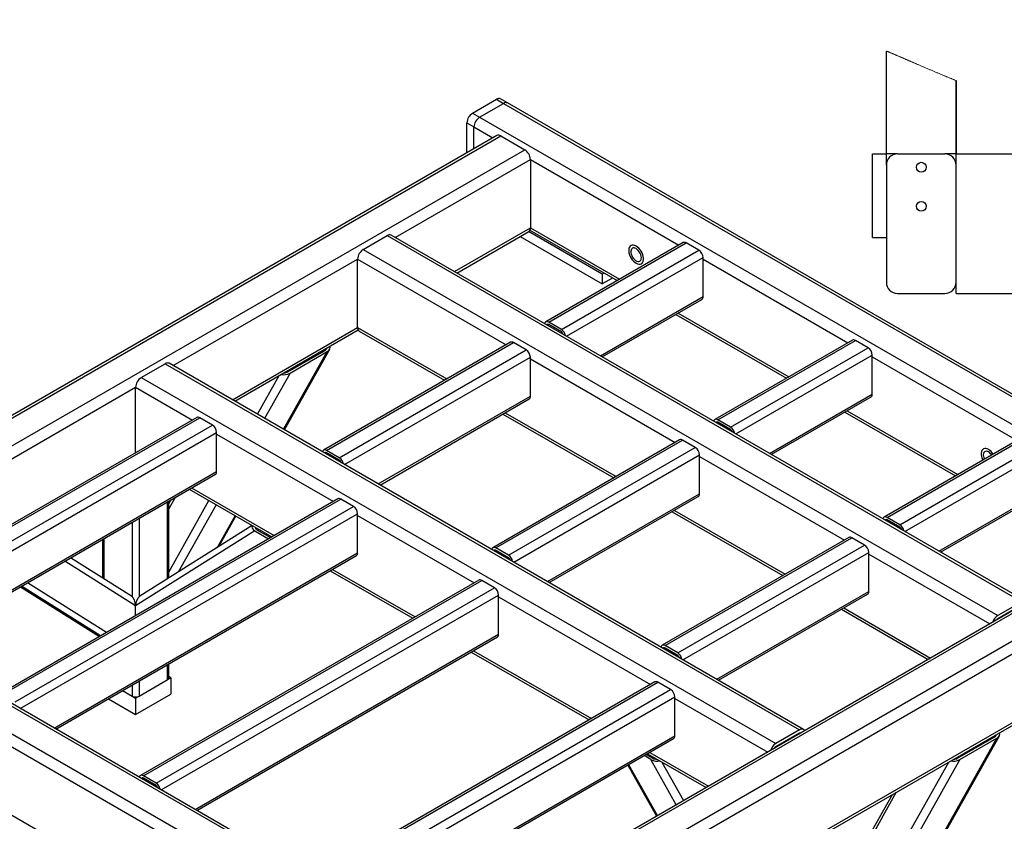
# Model space of a CAD drawing. Header units: millimetres. Extents: x 5 to 589, y 5 to 415.
# Tile 4 of 16: x 42 to 112, y 134 to 192. Entities that reach past the tile are written whole.
import ezdxf

# ---------------------------------------------------------------- set-up
doc = ezdxf.new("R2010")
doc.units = ezdxf.units.MM
doc.header["$PDSIZE"] = -1
doc.layers.add('COTES', color=1, linetype='Continuous')
doc.layers.add('TRAIT-FORT', color=4, linetype='Continuous', lineweight=25)
doc.styles.add('SLDTEXTSTYLE0', font='TXT', dxfattribs={"width": 0.75})
doc.dimstyles.new('SLDDIMSTYLE11', dxfattribs={"dimtxt": 3.5, "dimasz": 2, "dimexe": 0, "dimexo": 0.0625, "dimgap": 0.875, "dimtad": 1, "dimdec": 1, "dimlfac": 10, "dimrnd": 1e-09, "dimzin": 12, "dimdsep": 46, "dimtxsty": 'SLDTEXTSTYLE0', "dimsah": 1, "dimcen": 0.09, "dimadec": 0, "dimazin": 3, "dimtfac": 1, "dimtdec": 1, "dimtmove": 0, "dimatfit": 0, "dimfxl": 1, "dimfrac": 2, "dimtolj": 1, "dimtzin": 12, "dimarcsym": 0})

# ---------------------------------------------------------------- blocks, each defined once
blk = doc.blocks.new('_D_61')
at = {"layer": 'COTES', "color": 0, "lineweight": -2, "transparency": 16777216}
for p, q in [((153.315, 212.896), (153.315, 214.896)), ((136.699, 210.896), (153.315, 210.896)), ((153.315, 210.896), (153.315, 201.616)), ((103.924, 201.616), (153.315, 201.616)), ((153.315, 199.616), (153.315, 187.991))]:
    blk.add_line(p, q, dxfattribs=at)
at = {"layer": 'COTES', "color": 0, "transparency": 16777216}
for points in [[(152.981, 212.896), (153.648, 212.896), (153.315, 210.896)], [(152.981, 199.616), (153.648, 199.616), (153.315, 201.616)]]:
    blk.add_solid(points, dxfattribs=at)
at = {"layer": 'Defpoints', "color": 0, "transparency": 16777216}
for p in [(136.636, 210.896), (153.315, 210.896), (103.861, 201.616)]:
    blk.add_point(p, dxfattribs=at)
at = {"layer": 'COTES', "color": 0, "transparency": 16777216, "insert": (148.94, 192.804), "char_height": 3.5, "attachment_point": 2, "rotation": 90, "style": 'SLDTEXTSTYLE0'}
blk.add_mtext('\\A1;92.8', dxfattribs=at)

msp = doc.modelspace()

# ---------------------------------------------------------------- linework, layer by layer
at = {"lineweight": 18, "flags": 128}
msp.add_lwpolyline([(108.8651, 187.1566), (108.8649, 187.1567), (108.8215, 187.1741), (108.778, 187.1916), (108.7346, 187.2091), (108.6912, 187.2267), (108.6478, 187.2443), (108.6044, 187.2619), (108.5634, 187.2785), (108.5225, 187.2952), (108.4816, 187.3119), (108.4408, 187.3286), (108.3999, 187.3453), (108.3649, 187.3597), (108.3199, 187.3782), (108.2749, 187.3967), (108.23, 187.4152), (108.185, 187.4338), (108.14, 187.4524), (108.0959, 187.4707), (108.0518, 187.489), (108.0077, 187.5073), (107.9636, 187.5257), (107.9111, 187.5476), (107.8586, 187.5695), (107.8062, 187.5915), (107.7538, 187.6134), (107.7014, 187.6354), (107.649, 187.6574), (107.5967, 187.6795), (107.5444, 187.7016), (107.4921, 187.7236), (107.4398, 187.7458), (107.3876, 187.7679), (107.3354, 187.79), (107.2861, 187.8109), (107.237, 187.8318), (107.1878, 187.8528), (107.1387, 187.8737), (107.0895, 187.8946), (107.0375, 187.9169), (106.9854, 187.9391), (106.9334, 187.9614), (106.8814, 187.9836), (106.8295, 188.0059), (106.7776, 188.0281), (106.7286, 188.0491), (106.6797, 188.0701), (106.6309, 188.0911), (106.582, 188.1122), (106.5332, 188.1332), (106.4844, 188.1542), (106.4357, 188.1752), (106.387, 188.1962), (106.3383, 188.2172), (106.2896, 188.2382), (106.2419, 188.2588), (106.1941, 188.2794), (106.1464, 188.3), (106.0988, 188.3206), (106.0547, 188.3396), (106.0106, 188.3587), (105.9666, 188.3777), (105.9225, 188.3967), (105.8786, 188.4157), (105.8346, 188.4347), (105.7907, 188.4537), (105.7504, 188.4711), (105.7102, 188.4885), (105.67, 188.5059), (105.6299, 188.5232), (105.5897, 188.5406), (105.5496, 188.5579), (105.5095, 188.5752), (105.4694, 188.5925), (105.4294, 188.6098), (105.3894, 188.6271), (105.3494, 188.6443), (105.3095, 188.6616), (105.2718, 188.6778), (105.2342, 188.694), (105.1966, 188.7103), (105.159, 188.7264), (105.1215, 188.7426), (105.0817, 188.7597), (105.0419, 188.7769), (105.0021, 188.7939), (104.9624, 188.811), (104.9227, 188.8281), (104.8831, 188.8451), (104.8457, 188.8611), (104.8084, 188.8771), (104.7711, 188.8931), (104.7338, 188.9091), (104.6965, 188.925), (104.6593, 188.9409), (104.6221, 188.9568), (104.5849, 188.9727), (104.5478, 188.9885), (104.5107, 189.0044), (104.4742, 189.0199), (104.4378, 189.0353), (104.4015, 189.0508), (104.3651, 189.0662), (104.3336, 189.0796), (104.3021, 189.093), (104.2706, 189.1063), (104.2392, 189.1196), (104.2077, 189.1329), (104.1769, 189.1459), (104.146, 189.159), (104.1152, 189.172), (104.0844, 189.1849), (104.053, 189.1981), (104.0217, 189.2113), (103.9903, 189.2245), (103.959, 189.2376), (103.9277, 189.2507), (103.8964, 189.2638), (103.8651, 189.2769), (103.8649, 189.277)], dxfattribs=at)
at = {"layer": 'TRAIT-FORT', "lineweight": 25}
for p, q in [((103.8649, 181.8974), (103.8649, 189.277)), ((103.8651, 181.8974), (103.8651, 189.2769)), ((108.8649, 181.8974), (108.8649, 187.1567)), ((108.8651, 187.1566), (108.8651, 181.8974)), ((74.2169, 184.8238), (75.9342, 185.8151)), ((75.9342, 185.8151), (76.4393, 185.5236)), ((76.725, 185.5518), (76.2199, 185.8434)), ((131.2732, 154.0618), (76.725, 185.5518)), ((74.722, 184.5322), (76.4393, 185.5236)), ((76.4393, 185.5236), (130.9875, 154.0335)), ((73.8129, 184.1239), (74.318, 183.8323)), ((73.8129, 181.9846), (73.8129, 184.1239)), ((74.2169, 184.8238), (74.722, 184.5322)), ((74.722, 184.5322), (129.2702, 153.0422)), ((74.318, 182.2762), (74.318, 183.8323)), ((74.318, 183.8323), (75.6658, 183.0543)), ((75.9516, 183.2192), (23.4236, 152.8955)), ((23.7093, 152.8672), (76.2372, 183.191)), ((76.2372, 183.191), (77.9545, 182.1996)), ((39.1127, 159.7767), (77.9545, 182.1996)), ((68.677, 175.9107), (78.3586, 181.4998)), ((78.3586, 181.4998), (78.3586, 176.6005)), ((78.3586, 181.4998), (88.991, 175.3618)), ((102.8651, 175.8974), (102.8651, 181.8974)), ((102.8651, 181.8974), (103.8651, 181.8974)), ((104.3651, 181.8974), (103.8651, 181.8974)), ((103.8651, 181.0974), (103.8651, 181.8974)), ((104.6651, 181.8974), (104.3651, 181.8974)), ((104.6651, 181.8974), (108.0651, 181.8974)), ((108.3649, 181.8974), (108.0651, 181.8974)), ((108.8649, 181.8974), (108.3649, 181.8974)), ((108.8651, 181.8974), (108.8649, 181.8974)), ((108.8651, 181.0974), (108.8651, 181.8974)), ((108.8651, 181.8974), (124.9396, 181.8974)), ((103.8651, 181.0974), (103.8651, 172.6974)), ((108.8651, 172.6974), (108.8651, 181.0974)), ((72.9203, 173.4611), (78.3586, 176.6005)), ((78.3223, 176.4282), (84.5803, 172.8155)), ((78.3586, 176.6005), (84.7477, 172.9121)), ((66.3883, 175.056), (68.1055, 176.0474)), ((68.1055, 176.0474), (113.5624, 149.8057)), ((113.8481, 149.834), (68.3912, 176.0757)), ((73.0877, 173.3644), (78.2402, 176.3389)), ((77.6167, 175.9789), (83.5103, 172.5766)), ((83.5103, 173.2765), (78.2229, 176.3289)), ((102.8651, 175.8974), (103.8651, 175.8974)), ((66.3883, 175.056), (111.8451, 148.8143)), ((89.3064, 175.5438), (79.4574, 169.8581)), ((79.6717, 169.8369), (89.5206, 175.5226)), ((80.5808, 169.3121), (90.4298, 174.9978)), ((90.4298, 174.9978), (89.5206, 175.5226)), ((52.7671, 166.7261), (65.9842, 174.3562)), ((65.9842, 169.4569), (65.9842, 174.3562)), ((65.9842, 174.3562), (76.6166, 168.2182)), ((80.9502, 168.8255), (90.7328, 174.4729)), ((90.7328, 171.6733), (90.7328, 174.4729)), ((90.7328, 174.3562), (101.1128, 168.364)), ((83.646, 173.3548), (83.5103, 173.2765)), ((83.5103, 173.2765), (83.5103, 172.5766)), ((84.2522, 173.0049), (83.5103, 172.5766)), ((108.8651, 171.8974), (108.8651, 172.6974)), ((83.375, 167.4257), (90.7328, 171.6733)), ((83.5005, 167.3532), (90.6441, 171.4771)), ((104.6651, 171.8974), (108.0651, 171.8974)), ((108.8651, 171.8974), (212.8651, 171.8974)), ((88.7714, 170.396), (96.7021, 165.8177)), ((88.9388, 170.4927), (96.8695, 165.9144)), ((57.0104, 164.2765), (65.9842, 169.4569)), ((65.9842, 169.4569), (72.3733, 165.7686)), ((79.5865, 169.6128), (79.6717, 169.6619)), ((80.5808, 169.3121), (79.6717, 169.8369)), ((80.5808, 169.1371), (79.6717, 169.6619)), ((57.1778, 164.1798), (66.0205, 169.2846)), ((66.1026, 169.1953), (72.2059, 165.6719)), ((60.7418, 162.1224), (63.9832, 167.8996)), ((76.932, 168.4003), (63.5475, 160.6735)), ((63.6397, 167.9102), (63.5581, 167.7649)), ((63.7618, 160.6523), (77.1463, 168.379)), ((78.0554, 167.8542), (77.1463, 168.379)), ((101.4282, 168.546), (91.5792, 162.8603)), ((91.7935, 162.8391), (101.6425, 168.5248)), ((92.7026, 162.3143), (102.5516, 168)), ((102.5516, 168), (101.6425, 168.5248)), ((60.6736, 162.1618), (63.7965, 167.7275)), ((60.9866, 166.2804), (63.645, 167.815)), ((61.1381, 166.1929), (63.7965, 167.7275)), ((64.6709, 160.1275), (78.0554, 167.8542)), ((65.0403, 159.6409), (78.3585, 167.3293)), ((78.3585, 164.5297), (78.3585, 167.3293)), ((78.3585, 167.2127), (88.7385, 161.2204)), ((93.0721, 161.8277), (102.8547, 167.4751)), ((102.8547, 164.6755), (102.8547, 167.4751)), ((102.8547, 167.3585), (113.2347, 161.3662)), ((50.4784, 165.8714), (52.1956, 166.8628)), ((52.1956, 166.8628), (97.6525, 140.6211)), ((97.9382, 140.6494), (52.4813, 166.8911)), ((50.4784, 165.8714), (95.9352, 139.6298)), ((58.7987, 163.2442), (60.3517, 166.0121)), ((61.1381, 166.1929), (59.3161, 162.9455)), ((25.998, 151.2727), (50.0743, 165.1716)), ((50.0743, 160.4766), (50.0743, 165.1716)), ((50.0743, 165.1716), (54.1407, 162.8241)), ((67.4651, 158.2411), (78.3585, 164.5297)), ((95.4968, 160.4279), (102.8547, 164.6755)), ((95.6224, 160.3555), (102.7659, 164.4793)), ((67.5906, 158.1686), (78.2697, 164.3335)), ((54.4561, 163.0061), (30.2125, 149.0106)), ((30.4267, 148.9893), (54.6704, 162.9849)), ((55.5795, 162.4601), (54.6704, 162.9849)), ((76.397, 163.2525), (84.3277, 158.6741)), ((76.5644, 163.3491), (84.4951, 158.7708)), ((100.8932, 163.3982), (108.8239, 158.8199)), ((101.0606, 163.4949), (108.9913, 158.9166)), ((31.3359, 148.4645), (55.5795, 162.4601)), ((91.7083, 162.615), (91.7935, 162.6641)), ((92.7026, 162.3143), (91.7935, 162.8391)), ((92.7026, 162.1393), (91.7935, 162.6642)), ((31.7053, 147.9779), (55.8826, 161.9352)), ((55.8826, 159.1356), (55.8826, 161.9352)), ((55.8826, 161.8185), (64.2423, 156.9926)), ((89.0538, 161.4025), (75.6693, 153.6758)), ((75.8836, 153.6545), (89.2681, 161.3813)), ((76.7927, 153.1297), (90.1772, 160.8564)), ((90.1772, 160.8564), (89.2681, 161.3813)), ((113.55, 161.5483), (103.7011, 155.8626)), ((103.9153, 155.8413), (113.7643, 161.527)), ((104.8245, 155.3165), (114.6734, 161.0022)), ((63.6766, 160.4282), (63.7618, 160.4773)), ((64.6709, 160.1275), (63.7618, 160.6523)), ((64.6709, 159.9525), (63.7618, 160.4773)), ((77.1622, 152.6431), (90.4803, 160.3315)), ((90.4803, 157.532), (90.4803, 160.3315)), ((90.4803, 160.2149), (100.8603, 154.2226)), ((105.1939, 154.8299), (114.9765, 160.4773)), ((34.13, 146.5782), (55.8826, 159.1356)), ((34.2556, 146.5057), (55.7938, 158.9394)), ((53.9211, 157.8583), (59.8315, 154.4463)), ((54.0885, 157.955), (59.9989, 154.543)), ((79.5869, 151.2434), (90.4803, 157.532)), ((79.7125, 151.1709), (90.3915, 157.3357)), ((107.6186, 153.4302), (114.9765, 157.6778)), ((107.7442, 153.3577), (114.8877, 157.4815)), ((64.5576, 157.1746), (40.314, 143.1791)), ((40.5282, 143.1579), (64.7719, 157.1534)), ((41.4374, 142.633), (65.681, 156.6286)), ((52.3469, 156.9496), (52.3469, 151.4343)), ((52.9075, 157.2732), (52.4515, 156.4606)), ((52.6003, 157.0959), (52.4515, 156.8307)), ((52.4515, 151.9319), (55.3228, 157.0492)), ((52.4515, 151.4999), (52.4515, 157.01)), ((55.8401, 156.7505), (53.1347, 151.9287)), ((65.681, 156.6286), (64.7719, 157.1534)), ((41.8068, 142.1465), (65.9841, 156.1037)), ((55.9091, 153.6702), (57.1977, 155.9668)), ((56.0484, 153.7576), (57.2659, 155.9275)), ((65.9841, 153.3041), (65.9841, 156.1037)), ((65.9841, 155.9871), (74.3438, 151.1611)), ((88.5188, 156.2547), (96.4496, 151.6764)), ((88.6862, 156.3513), (96.617, 151.773)), ((49.8217, 155.4918), (49.8217, 150.1614)), ((50.3267, 155.7833), (50.3267, 150.1615)), ((58.4324, 155.254), (50.368, 150.1921)), ((123.9338, 155.5197), (71.4059, 125.196)), ((124.2195, 155.4914), (85.2865, 133.0159)), ((103.8302, 155.6172), (103.9153, 155.6664)), ((104.8245, 155.3165), (103.9153, 155.8413)), ((104.8245, 155.1415), (103.9153, 155.6664)), ((58.6128, 154.8765), (50.0741, 149.5169)), ((58.6128, 154.8765), (59.5947, 154.3096)), ((58.7227, 155.0864), (58.6693, 155.0529)), ((58.7643, 154.9639), (59.7462, 154.3971)), ((58.939, 154.9616), (58.8572, 154.9103)), ((125.9367, 154.5), (73.4088, 124.1763)), ((47.6968, 154.2651), (47.6968, 151.4999)), ((47.8014, 154.3255), (47.8014, 151.4342)), ((126.3408, 153.8002), (73.9803, 123.5731)), ((101.1757, 154.4047), (87.7911, 146.678)), ((88.0054, 146.6568), (101.3899, 154.3835)), ((88.9146, 146.1319), (102.2991, 153.8586)), ((102.2991, 153.8586), (101.3899, 154.3835)), ((75.9342, 122.2519), (21.386, 153.742)), ((76.2199, 122.2802), (21.6716, 153.7702)), ((44.2316, 140.7467), (65.9841, 153.3041)), ((44.3571, 140.6742), (65.8953, 153.1079)), ((75.7984, 153.4304), (75.8836, 153.4796)), ((76.7927, 153.1297), (75.8836, 153.6545)), ((76.7927, 152.9547), (75.8836, 153.4796)), ((89.284, 145.6454), (102.6021, 153.3337)), ((102.6021, 150.5342), (102.6021, 153.3337)), ((102.6021, 153.2171), (111.2736, 148.2111)), ((74.2169, 121.2606), (19.6687, 152.7506)), ((50.0741, 149.517), (44.9947, 152.7052)), ((49.7803, 150.1922), (45.402, 152.9403)), ((73.8129, 120.5607), (19.2646, 152.0507)), ((64.0226, 152.0268), (69.9331, 148.6148)), ((64.1901, 152.1235), (70.1005, 148.7115)), ((42.3364, 151.1706), (47.9996, 147.6159)), ((74.6592, 151.3432), (50.4155, 137.3476)), ((50.6298, 137.3264), (74.8734, 151.3219)), ((75.7826, 150.7971), (74.8734, 151.3219)), ((41.8235, 150.8745), (47.4867, 147.3198)), ((41.8237, 150.8747), (47.4869, 147.3199)), ((47.5672, 147.3663), (41.904, 150.921)), ((51.5389, 136.8015), (75.7826, 150.7971)), ((51.9083, 136.315), (76.0856, 150.2722)), ((76.0856, 147.4726), (76.0856, 150.2722)), ((91.7087, 144.2456), (102.6021, 150.5342)), ((91.8343, 144.1731), (102.5133, 150.338)), ((76.0856, 150.1556), (86.9707, 143.8717)), ((113.5624, 149.8057), (111.8451, 148.8143)), ((113.5624, 149.5724), (111.8451, 148.581)), ((50.0741, 148.8135), (50.0741, 149.5169)), ((126.3408, 148.9009), (76.8433, 120.3267)), ((100.6407, 149.2569), (106.8629, 145.6649)), ((100.8081, 149.3535), (107.0303, 145.7615)), ((76.8433, 120.1334), (126.2224, 148.6393)), ((54.3331, 134.9152), (76.0856, 147.4726)), ((54.4587, 134.8427), (75.9968, 147.2764)), ((74.1242, 146.1954), (82.56, 141.3255)), ((74.2916, 146.292), (82.7274, 141.4221)), ((87.9203, 146.4326), (88.0054, 146.4818)), ((88.9146, 146.1319), (88.0054, 146.6568)), ((88.9146, 145.9569), (88.0054, 146.4818)), ((52.4515, 144.3496), (52.4515, 145.347)), ((52.3469, 145.2866), (52.3469, 144.2038)), ((50.3267, 143.0375), (52.3469, 144.2038)), ((50.3267, 144.1204), (50.3267, 143.0375)), ((52.347, 144.2037), (52.5996, 144.3496)), ((52.5996, 144.3496), (52.4515, 144.435)), ((52.5996, 144.3496), (52.5996, 143.1831)), ((87.2861, 144.0538), (63.0424, 130.0582)), ((63.2567, 130.037), (87.5003, 144.0326)), ((88.4095, 143.5078), (87.5003, 144.0326)), ((49.1363, 143.4332), (49.8217, 143.0375)), ((49.8217, 143.8288), (49.8217, 143.0375)), ((64.1658, 129.5122), (88.4095, 143.5078)), ((48.126, 142.8499), (50.0742, 141.7252)), ((49.8216, 143.0375), (50.0742, 142.8917)), ((50.0742, 141.7252), (52.5996, 143.1831)), ((50.0742, 142.8917), (50.3268, 143.0375)), ((50.0742, 142.8917), (50.0742, 141.7252)), ((64.5352, 129.0256), (88.7125, 142.9829)), ((88.7125, 140.1833), (88.7125, 142.9829)), ((88.7125, 142.8662), (95.3637, 139.0265)), ((63.7113, 121.493), (28.8611, 141.6116)), ((97.6525, 140.6211), (95.9352, 139.6298)), ((97.6525, 140.3878), (95.9352, 139.3965)), ((97.6524, 140.3878), (97.6871, 140.3678)), ((66.96, 127.6258), (88.7125, 140.1833)), ((67.0856, 127.5533), (88.6237, 139.9871)), ((100.5263, 119.8119), (111.9657, 140.1999)), ((100.5819, 120.0719), (111.7789, 140.0278)), ((108.9691, 138.5807), (111.6274, 140.1153)), ((109.1206, 138.4932), (111.7789, 140.0278)), ((111.6223, 140.2108), (111.5406, 140.0652)), ((86.9185, 139.0026), (91.1204, 136.5769)), ((86.9926, 138.4933), (86.5144, 138.7693)), ((86.6659, 138.8568), (87.1441, 138.5807)), ((86.7511, 138.906), (90.953, 136.4803)), ((88.8147, 135.2458), (86.9926, 138.4933)), ((87.7789, 138.3126), (89.3321, 135.5445)), ((100.4339, 124.2321), (108.3343, 138.3127)), ((109.1206, 138.4932), (100.5819, 123.2751)), ((85.3329, 138.0873), (87.389, 134.4228)), ((85.401, 138.1266), (87.4571, 134.4621)), ((50.5446, 137.1022), (50.6298, 137.1514)), ((51.5389, 136.8015), (50.6298, 137.3264)), ((51.5389, 136.6266), (50.6298, 137.1514)), ((104.576, 136.1431), (100.4339, 128.7607)), ((104.2689, 135.9658), (100.4339, 129.1308))]:
    msp.add_line(p, q, dxfattribs=at)
at = {"layer": 'TRAIT-FORT', "lineweight": 25, "flags": 128}
for points in [[(85.9347, 175.2889), (85.8373, 175.3347), (85.7431, 175.3582), (85.6555, 175.3584), (85.5774, 175.3353), (85.5115, 175.2899), (85.46, 175.2235), (85.4246, 175.1386), (85.4066, 175.0379), (85.4066, 174.9249), (85.4246, 174.8034), (85.46, 174.6776), (85.5115, 174.5518), (85.5774, 174.4302), (85.6555, 174.317), (85.7431, 174.2161), (85.8373, 174.1308), (85.9347, 174.0641), (86.0322, 174.0183), (86.1263, 173.9949), (86.2139, 173.9947), (86.292, 174.0177), (86.3579, 174.0631), (86.4094, 174.1295), (86.4448, 174.2145), (86.4628, 174.3152), (86.4628, 174.4282), (86.4448, 174.5496), (86.4094, 174.6754), (86.3579, 174.8013), (86.292, 174.9228), (86.2139, 175.036), (86.1263, 175.137), (86.0322, 175.2222), (85.9347, 175.2889)], [(85.9347, 175.2889), (85.8373, 175.3347), (85.7431, 175.3582), (85.6555, 175.3584), (85.5774, 175.3353), (85.5115, 175.2899), (85.46, 175.2235), (85.4246, 175.1386), (85.4066, 175.0379), (85.4066, 174.9249), (85.4246, 174.8034), (85.46, 174.6776), (85.5115, 174.5518), (85.5774, 174.4302), (85.6555, 174.317), (85.7431, 174.2161), (85.8373, 174.1308), (85.9347, 174.0641), (86.0322, 174.0183), (86.1263, 173.9949), (86.2139, 173.9947), (86.292, 174.0177), (86.3579, 174.0631), (86.4094, 174.1295), (86.4448, 174.2145), (86.4628, 174.3152), (86.4628, 174.4282), (86.4448, 174.5496), (86.4094, 174.6754), (86.3579, 174.8013), (86.292, 174.9228), (86.2139, 175.036), (86.1263, 175.137), (86.0322, 175.2222), (85.9347, 175.2889)], [(85.9347, 175.1139), (85.8533, 175.1507), (85.7756, 175.1653), (85.7055, 175.1571), (85.646, 175.1264), (85.6, 175.0746), (85.5697, 175.0042), (85.5565, 174.9186), (85.5609, 174.8215), (85.5828, 174.7178), (85.6212, 174.612), (85.6742, 174.5093), (85.7394, 174.4144), (85.8138, 174.3318), (85.8937, 174.2653), (85.9757, 174.218), (86.0557, 174.1922), (86.13, 174.189), (86.1952, 174.2086), (86.2482, 174.25), (86.2866, 174.3115), (86.3085, 174.3899), (86.313, 174.4818), (86.2997, 174.5828), (86.2694, 174.6882), (86.2234, 174.793), (86.1639, 174.8924), (86.0938, 174.9817), (86.0161, 175.0567), (85.9347, 175.1139)], [(79.6717, 169.8369), (79.6125, 169.8643), (79.5557, 169.8772), (79.5033, 169.8751), (79.4574, 169.8581), (79.4197, 169.8268), (79.3917, 169.7825), (79.376, 169.7343)], [(91.7935, 162.8391), (91.7344, 162.8665), (91.6775, 162.8794), (91.6251, 162.8773), (91.5792, 162.8603), (91.5415, 162.8291), (91.5135, 162.7847), (91.4978, 162.7365)], [(63.7618, 160.6523), (63.7026, 160.6797), (63.6458, 160.6926), (63.5934, 160.6905), (63.5475, 160.6735), (63.5098, 160.6423), (63.4818, 160.5979), (63.4661, 160.5497)], [(111.1885, 160.7102), (111.0911, 160.756), (110.9969, 160.7794), (110.9093, 160.7796), (110.8312, 160.7566), (110.7653, 160.7112), (110.7138, 160.6448), (110.6784, 160.5599), (110.6605, 160.4592), (110.6605, 160.3461), (110.6784, 160.2247), (110.7138, 160.0989), (110.7653, 159.9731), (110.7776, 159.9478)], [(111.1885, 160.7102), (111.0911, 160.756), (110.9969, 160.7794), (110.9093, 160.7796), (110.8312, 160.7566), (110.7653, 160.7112), (110.7138, 160.6448), (110.6784, 160.5599), (110.6605, 160.4592), (110.6605, 160.3461), (110.6784, 160.2247), (110.7138, 160.0989), (110.7653, 159.9731), (110.7776, 159.9478)], [(111.1885, 160.5352), (111.1071, 160.572), (111.0295, 160.5866), (110.9593, 160.5784), (110.8998, 160.5477), (110.8538, 160.4959), (110.8235, 160.4255), (110.8103, 160.3398), (110.8147, 160.2428), (110.8366, 160.139), (110.875, 160.0333), (110.8856, 160.0101)], [(103.9153, 155.8413), (103.8562, 155.8688), (103.7993, 155.8817), (103.747, 155.8796), (103.701, 155.8626), (103.6633, 155.8313), (103.6353, 155.7869), (103.6196, 155.7387)], [(75.8836, 153.6545), (75.8245, 153.6819), (75.7676, 153.6948), (75.7152, 153.6928), (75.6693, 153.6757), (75.6316, 153.6445), (75.6036, 153.6001), (75.5879, 153.5519)], [(88.0054, 146.6568), (87.9463, 146.6842), (87.8894, 146.6971), (87.8371, 146.695), (87.7911, 146.678), (87.7534, 146.6467), (87.7254, 146.6024), (87.7097, 146.5541)], [(50.6298, 137.3264), (50.5707, 137.3538), (50.5138, 137.3667), (50.4614, 137.3646), (50.4155, 137.3476), (50.3778, 137.3163), (50.3498, 137.272), (50.3341, 137.2238)]]:
    msp.add_lwpolyline(points, dxfattribs=at)
at = {"layer": 'TRAIT-FORT', "lineweight": 25}
for centre in [(106.3651, 180.9474), (106.3651, 178.1474)]:
    msp.add_circle(centre, 0.35, dxfattribs=at)
for centre, radius, start, end in [((76.1016, 185.5815), 0.2874, 65.692881, 125.617577), ((76.6067, 185.2899), 0.2874, 65.692881, 125.617577), ((74.6901, 184.084), 0.8782, 122.605478, 177.394522), ((75.1952, 183.7924), 0.8782, 122.605478, 177.394522), ((76.0699, 182.9573), 0.2874, 54.382423, 114.307119), ((77.4813, 181.4598), 0.8782, 2.605478, 57.394522), ((104.6651, 181.0974), 0.8, 90.000303, 179.99959), ((108.0651, 181.0974), 0.8, 0.00041, 89.999697), ((78.0867, 176.5659), 0.274, 304.056351, 7.25583), ((68.2729, 175.8137), 0.2874, 65.692881, 125.617577), ((66.8615, 174.3163), 0.8782, 122.605478, 177.394522), ((89.3951, 175.3474), 0.2156, 54.382423, 114.307119), ((90.0749, 174.4429), 0.6586, 2.605478, 57.394522), ((104.6651, 172.6974), 0.8, 180.00041, 269.999697), ((108.0651, 172.6974), 0.8, 270.000303, 359.99959), ((90.5228, 171.6501), 0.2113, 305.013333, 6.298847), ((66.2642, 169.426), 0.2817, 173.701152, 234.986667), ((79.6125, 169.5905), 0.0928, 50.352359, 146.102765), ((80.2228, 168.7532), 0.6637, 9.966625, 57.357809), ((80.4021, 168.8586), 0.3309, 17.865239, 57.307372), ((77.0207, 168.2038), 0.2156, 54.382423, 114.307119), ((101.5169, 168.3496), 0.2156, 54.382423, 114.307119), ((102.1967, 167.4452), 0.6586, 2.605478, 57.394522), ((77.7005, 167.2994), 0.6586, 2.605478, 57.394522), ((52.363, 166.6291), 0.2874, 65.692881, 125.617577), ((50.9516, 165.1317), 0.8782, 122.605478, 177.394522), ((78.1485, 164.5066), 0.2113, 305.013333, 6.298847), ((102.6447, 164.6524), 0.2113, 305.013333, 6.298847), ((54.5448, 162.8097), 0.2156, 54.382423, 114.307119), ((55.2246, 161.9053), 0.6586, 2.605478, 57.394522), ((91.7343, 162.5927), 0.0928, 50.352359, 146.102765), ((92.3446, 161.7554), 0.6637, 9.966625, 57.357809), ((92.5239, 161.8608), 0.3309, 17.865239, 57.307372), ((89.1426, 161.206), 0.2156, 54.382423, 114.307119), ((89.8223, 160.3016), 0.6586, 2.605478, 57.394522), ((63.7026, 160.4059), 0.0928, 50.352359, 146.102765), ((110.6348, 159.8148), 1.0528, 32.379282, 58.267184), ((110.8038, 159.9079), 0.7359, 33.706951, 58.478486), ((64.3129, 159.5686), 0.6637, 9.966625, 57.357809), ((64.4922, 159.674), 0.3309, 17.865239, 57.307372), ((55.6726, 159.1124), 0.2113, 305.013333, 6.298847), ((90.2703, 157.5088), 0.2113, 305.013333, 6.298847), ((64.6464, 156.9782), 0.2156, 54.382423, 114.307119), ((65.3261, 156.0738), 0.6586, 2.605478, 57.394522), ((103.8561, 155.5949), 0.0928, 50.352359, 146.102765), ((104.4665, 154.7576), 0.6637, 9.966625, 57.357809), ((104.6457, 154.8631), 0.3309, 17.865239, 57.307372), ((101.2644, 154.2082), 0.2156, 54.382423, 114.307119), ((101.9442, 153.3038), 0.6586, 2.605478, 57.394522), ((65.7741, 153.281), 0.2113, 305.013333, 6.298847), ((75.8244, 153.4081), 0.0928, 50.352359, 146.102765), ((76.4347, 152.5708), 0.6637, 9.966625, 57.357809), ((76.614, 152.6763), 0.3309, 17.865239, 57.307372), ((74.7479, 151.1467), 0.2156, 54.382423, 114.307119), ((75.4277, 150.2423), 0.6586, 2.605478, 57.394522), ((102.3921, 150.511), 0.2113, 305.013333, 6.298847), ((112.3224, 148.0709), 0.8835, 122.696154, 163.029017), ((112.0523, 148.2451), 0.3947, 121.660754, 144.241133), ((75.8756, 147.4495), 0.2113, 305.013333, 6.298848), ((87.9462, 146.4103), 0.0928, 50.352359, 146.102765), ((88.5566, 145.5731), 0.6637, 9.966625, 57.357809), ((88.7358, 145.6785), 0.3309, 17.865239, 57.307372), ((52.2728, 144.3674), 0.1796, 294.374658, 354.305201), ((87.3748, 143.8573), 0.2156, 54.382423, 114.307119), ((88.0546, 142.9529), 0.6586, 2.605478, 57.394522), ((50.0742, 143.5249), 0.5489, 242.609672, 297.390328), ((97.81, 140.4315), 0.2465, 31.455849, 129.708513), ((97.7411, 140.2573), 0.1578, 81.053093, 124.161456), ((88.5025, 140.1601), 0.2113, 305.013333, 6.298847), ((96.4124, 138.8863), 0.8835, 122.696154, 163.029017), ((96.1424, 139.0605), 0.3947, 121.660754, 144.241133), ((50.5706, 137.08), 0.0928, 50.352359, 146.102765), ((51.1809, 136.2427), 0.6637, 9.966625, 57.357809), ((51.3602, 136.3481), 0.3309, 17.865239, 57.307372)]:
    msp.add_arc(centre, radius, start, end, dxfattribs=at)
for centre, major_axis, ratio, start_param, end_param in [((63.4934, 167.9025), (0.2566, 0.0654), 0.5237166, 5.2050683, 6.3219995), ((63.4934, 167.9025), (0.5132, 0.1307), 0.5237166, 5.2050683, 6.5548483), ((60.8351, 166.3678), (0.5132, 0.1307), 0.5237166, 3.8552882, 5.2050683), ((60.8351, 166.3678), (0.2566, 0.0654), 0.5237166, 4.088137, 5.2050683), ((58.9158, 155.0514), (0.5132, -0.1307), 0.5237166, 2.8692464, 4.2197097), ((58.9158, 155.0514), (0.2566, -0.0654), 0.5237166, 3.1012954, 4.2197097), ((49.7711, 149.6919), (-0.1352, 0.5307), 0.5110457, 4.2757164, 5.790506), ((50.3771, 149.6918), (0.1352, 0.5307), 0.5110457, 0.4926793, 2.0332895), ((111.4759, 140.2028), (0.5132, 0.1307), 0.5237166, 5.2050683, 6.5555316), ((111.4759, 140.2028), (0.2566, 0.0654), 0.5237166, 5.2050683, 6.3234825), ((87.2956, 138.6682), (0.5132, -0.1307), 0.5237166, 4.2197097, 5.5698314), ((87.2956, 138.6682), (0.2566, -0.0654), 0.5237166, 4.2197097, 5.3373826), ((108.8175, 138.6682), (0.5132, 0.1307), 0.5237166, 3.854605, 5.2050683), ((108.8175, 138.6682), (0.2566, 0.0654), 0.5237166, 4.086654, 5.2050683)]:
    msp.add_ellipse(centre, major_axis=major_axis, ratio=ratio, start_param=start_param, end_param=end_param, dxfattribs=at)

# ---------------------------------------------------------------- dimensions: what is measured, and where the dimension line sits
at = {"layer": 'COTES'}
dim = msp.add_linear_dim(base=(153.3145, 210.8965), p1=(103.8614, 201.6165), p2=(136.6361, 210.8965), angle=90, dimstyle='SLDDIMSTYLE11', dxfattribs=at)
dim.commit()
dim.dimension.update_dxf_attribs({"geometry": '_D_61', "text_midpoint": (153.3145, 192.804), "dimtype": 160})

doc.saveas('drawing.dxf')
